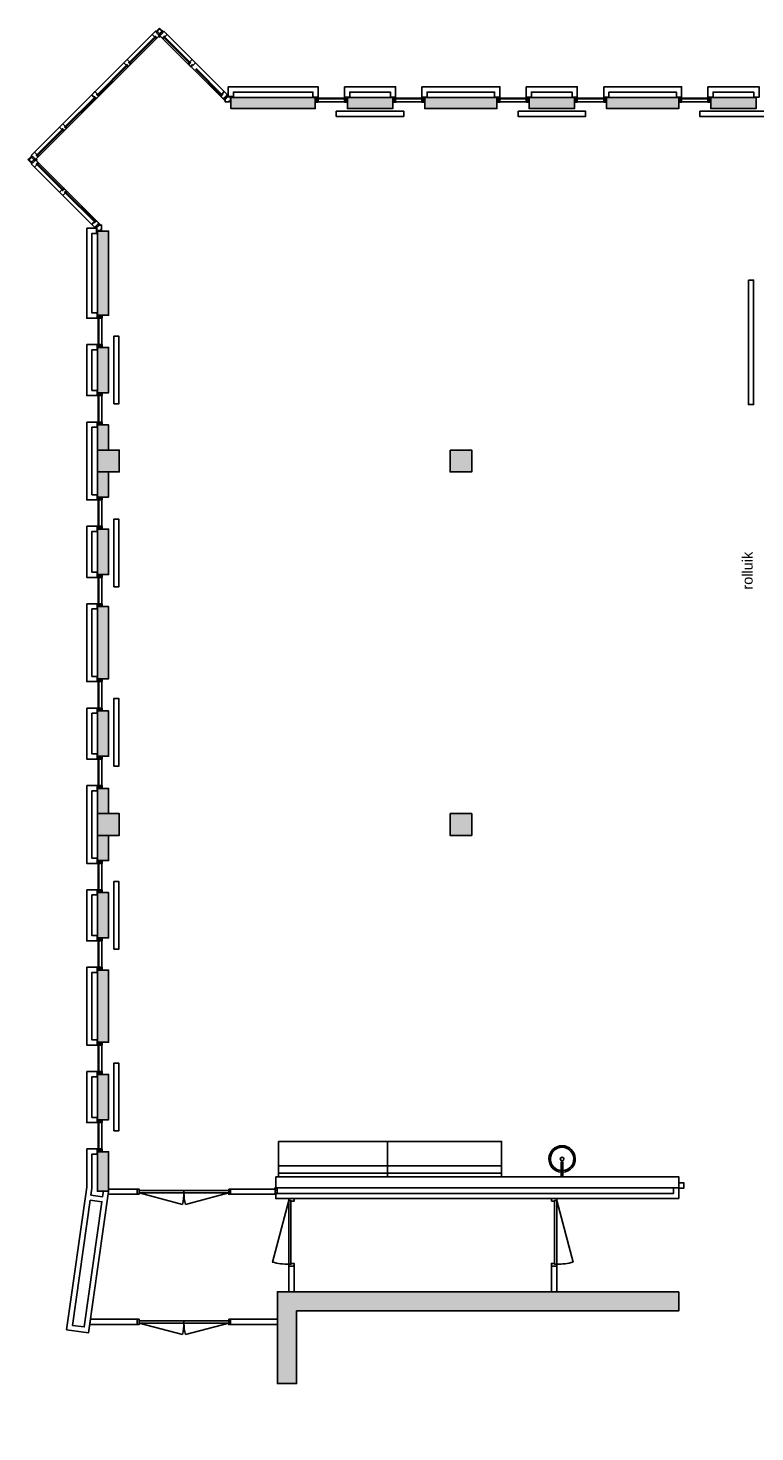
# Model space of a CAD drawing. Header units: millimetres. Extents: x -21111 to 18576, y -29821 to -2784.
# Tile 1 of 3: x -21111 to -7111, y -29821 to -2784. Entities that reach past the tile are written whole.
import ezdxf

# ---------------------------------------------------------------- set-up
doc = ezdxf.new("R2010")
doc.units = ezdxf.units.MM
doc.header["$LTSCALE"] = 100
for name, color, linetype in [('AA21----_BUITENWAND', 252, 'Continuous'), ('AL21----_BUITENWAND', 3, 'Continuous'), ('AL22----_BINNENWAND', 2, 'Continuous'), ('AL28----_KONSTRUKTIE', 7, 'Continuous'), ('AL31----_BUITENKOZIJNEN', 1, 'Continuous'), ('AL32----_BINNENKOZIJNEN', 1, 'Continuous'), ('AL51----_RADIATOREN', 8, 'Continuous')]:
    doc.layers.add(name, color=color, linetype=linetype)
doc.styles.get("Standard").update_dxf_attribs({"font": 'arial.ttf'})
doc.linetypes.add('a2_xh-05-tx$0$FENCELINE2', pattern='A,6.35,-2.54,[132,ltypeshp.shx,S=2.54,R=0,X=-2.54,Y=0],-2.54,25.4', length=36.83)

# ---------------------------------------------------------------- blocks, each defined once
blk = doc.blocks.new('*U1')
at = {"layer": 'AL32----_BINNENKOZIJNEN'}
for points in [[(-1800, 50), (-1765, 50), (-1765, -50), (-1800, -50)], [(-1765, 21), (-1765, -21), (-35, -21), (-35, 21)], [(-35, 50), (0, 50), (0, -50), (-35, -50)]]:
    blk.add_lwpolyline(points, close=True, dxfattribs=at)
for points in [[(-900, 21), (-900, -21)], [(-1765, -21), (-929, -245)], [(-35, -21), (-870, -245)]]:
    blk.add_lwpolyline(points, dxfattribs=at)
for centre, start, end in [((-1765, -21), 345, 0.0008), ((-35, -21), 180.0008, 195.0017)]:
    blk.add_arc(centre, 865, start, end, dxfattribs=at)
blk = doc.blocks.new('*U3')
at = {"layer": 'AL32----_BINNENKOZIJNEN'}
blk.add_lwpolyline([(-35, 50), (-1223, 368)], dxfattribs=at)
for points in [[(-1300, 50), (-1265, 50), (-1265, 9), (-1250, 9), (-1250, -50), (-1300, -50)], [(-1265, 9), (-35, 9), (-35, 50), (-1265, 50)], [(-50, -50), (-50, 9), (-35, 9), (-35, 50), (0, 50), (0, -50)]]:
    blk.add_lwpolyline(points, close=True, dxfattribs=at)
blk.add_arc((-35, 50), 1230, 165, 180, dxfattribs=at)
blk = doc.blocks.new('*U4')
at = {"layer": 'AL32----_BINNENKOZIJNEN'}
for points in [[(-1300, -50), (-1265, -50), (-1265, -9), (-1250, -9), (-1250, 50), (-1300, 50)], [(-50, 50), (-50, -9), (-35, -9), (-35, -50), (0, -50), (0, 50)], [(-1265, -9), (-35, -9), (-35, -50), (-1265, -50)]]:
    blk.add_lwpolyline(points, close=True, dxfattribs=at)
blk.add_lwpolyline([(-35, -50), (-1223, -368)], dxfattribs=at)
blk.add_arc((-35, -50), 1230, 180, 195, dxfattribs=at)
blk = doc.blocks.new('*U12')
at = {"layer": 'AL31----_BUITENKOZIJNEN'}
for points in [[(-1800, 50), (-1765, 50), (-1765, -50), (-1800, -50)], [(-1765, 21), (-1765, -21), (-35, -21), (-35, 21)], [(-35, 50), (0, 50), (0, -50), (-35, -50)]]:
    blk.add_lwpolyline(points, close=True, dxfattribs=at)
for points in [[(-900, 21), (-900, -21)], [(-1765, -21), (-929, -245)], [(-35, -21), (-870, -245)]]:
    blk.add_lwpolyline(points, dxfattribs=at)
for centre, start, end in [((-1765, -21), 345, 0.0008), ((-35, -21), 180.0008, 195.0017)]:
    blk.add_arc(centre, 865, start, end, dxfattribs=at)

msp = doc.modelspace()

# ---------------------------------------------------------------- hatches: boundary and pattern name
at = {"layer": 'AA21----_BUITENWAND', "linetype": 'a2_xh-05-tx$0$FENCELINE2'}
h = msp.add_hatch(color=256, dxfattribs=at)
h.paths.add_polyline_path([(-2969, -4121), (-2969, -4335), (-1604, -4335), (-1604, -4121)])
h.paths.add_polyline_path([(-17203, -4121), (-17203, -4335), (-15579, -4335), (-15579, -4121)])
h.paths.add_polyline_path([(-13469, -4121), (-13469, -4335), (-12079, -4335), (-12079, -4121)])
h.paths.add_polyline_path([(-9969, -4121), (-9969, -4335), (-8579, -4335), (-8579, -4121)])
h.paths.add_polyline_path([(-6469, -4121), (-6469, -4335), (-5079, -4335), (-5079, -4121)])
h.paths.add_polyline_path([(4056, -4121), (4056, -4335), (5421, -4335), (5421, -4121)])
h.paths.add_polyline_path([(7531, -4121), (7531, -4335), (8921, -4335), (8921, -4121)])
h.paths.add_polyline_path([(-897, -4121), (-897, -4335), (-148, -4335), (-148, -4121)])
h.paths.add_polyline_path([(-14961, -4121), (-14961, -4335), (-14087, -4335), (-14087, -4121)])
h.paths.add_polyline_path([(-11461, -4121), (-11461, -4335), (-10587, -4335), (-10587, -4121)])
h.paths.add_polyline_path([(-7961, -4121), (-7961, -4335), (-7087, -4335), (-7087, -4121)])
h.paths.add_polyline_path([(-4461, -4121), (-4461, -4335), (-3587, -4335), (-3587, -4121)])
h.paths.add_polyline_path([(2600, -4121), (2600, -4335), (3349, -4335), (3349, -4121)])
h.paths.add_polyline_path([(6039, -4121), (6039, -4335), (6913, -4335), (6913, -4121)])
h.paths.add_polyline_path([(9539, -4121), (9539, -4335), (10413, -4335), (10413, -4121)])
h.paths.add_polyline_path([(11031, -4121), (11031, -4335), (12421, -4335), (12421, -4121)])
h.paths.add_polyline_path([(13039, -4121), (13039, -4335), (13913, -4335), (13913, -4121)])
h.paths.add_polyline_path([(14531, -4335), (14531, -4121), (15226, -4121), (15226, -4335)])
h = msp.add_hatch(color=256, dxfattribs=at)
h.paths.add_polyline_path([(-19774, -24426), (-19560, -24426), (-19560, -25185), (-19774, -25185)])
h.paths.add_polyline_path([(-19774, -20926), (-19560, -20926), (-19560, -22316), (-19774, -22316)])
h.paths.add_polyline_path([(-19774, -18331), (-19560, -18331), (-19560, -18816), (-19774, -18816)])
h.paths.add_polyline_path([(-19774, -17426), (-19560, -17426), (-19560, -17911), (-19774, -17911)])
h.paths.add_polyline_path([(-19774, -13926), (-19560, -13926), (-19560, -15316), (-19774, -15316)])
h.paths.add_polyline_path([(-19774, -22934), (-19560, -22934), (-19560, -23808), (-19774, -23808)])
h.paths.add_polyline_path([(-19774, -19434), (-19560, -19434), (-19560, -20308), (-19774, -20308)])
h.paths.add_polyline_path([(-19774, -15934), (-19560, -15934), (-19560, -16808), (-19774, -16808)])
h.paths.add_polyline_path([(-19774, -12434), (-19560, -12434), (-19560, -13308), (-19774, -13308)])
h.paths.add_polyline_path([(-19774, -11331), (-19560, -11331), (-19560, -11816), (-19774, -11816)])
h.paths.add_polyline_path([(-19774, -10426), (-19560, -10426), (-19560, -10911), (-19774, -10911)])
h.paths.add_polyline_path([(-19774, -8934), (-19560, -8934), (-19560, -9808), (-19774, -9808)])
h.paths.add_polyline_path([(-19774, -6692), (-19560, -6692), (-19560, -8316), (-19774, -8316)])
h = msp.add_hatch(color=256, dxfattribs=at)
h.paths.add_polyline_path([(901, -29821), (901, -27491), (-6314, -27491), (-6314, -27121), (1166, -27121), (1166, -29821)])
h.paths.add_polyline_path([(-8579, -27121), (-8579, -27491), (-15939, -27491), (-15939, -28891), (-16309, -28891), (-16309, -27121)])
at = {"layer": 'AL28----_KONSTRUKTIE'}
h = msp.add_hatch(color=256, dxfattribs=at)
h.dxf.hatch_style = 1
h.paths.add_polyline_path([(-19354, -11331), (-19354, -10911), (-19774, -10911), (-19774, -11331)])
h = msp.add_hatch(color=256, dxfattribs=at)
h.dxf.hatch_style = 1
h.paths.add_polyline_path([(-12564, -11331), (-12564, -10911), (-12984, -10911), (-12984, -11331)])
h = msp.add_hatch(color=256, dxfattribs=at)
h.dxf.hatch_style = 1
h.paths.add_polyline_path([(-19354, -18331), (-19354, -17911), (-19774, -17911), (-19774, -18331)])
h = msp.add_hatch(color=256, dxfattribs=at)
h.dxf.hatch_style = 1
h.paths.add_polyline_path([(-12564, -18331), (-12564, -17911), (-12984, -17911), (-12984, -18331)])

# ---------------------------------------------------------------- linework, layer by layer
at = {"layer": 'AL21----_BUITENWAND'}
for points in [[(-17257, -3915), (-17257, -4100), (-17157, -4100), (-17157, -4015), (-15624, -4015), (-15624, -4116), (-15524, -4116), (-15524, -3915)], [(-15016, -3915), (-15016, -4116), (-14916, -4116), (-14916, -4015), (-14132, -4015), (-14132, -4116), (-14032, -4116), (-14032, -3915)], [(-13524, -3915), (-13524, -4116), (-13424, -4116), (-13424, -4015), (-12124, -4015), (-12124, -4116), (-12024, -4116), (-12024, -3915)], [(-11516, -3915), (-11516, -4116), (-11416, -4116), (-11416, -4015), (-10632, -4015), (-10632, -4116), (-10532, -4116), (-10532, -3915)], [(-10024, -3915), (-10024, -4116), (-9924, -4116), (-9924, -4015), (-8624, -4015), (-8624, -4116), (-8524, -4116), (-8524, -3915)], [(-8016, -3915), (-8016, -4116), (-7916, -4116), (-7916, -4015), (-7132, -4015), (-7132, -4116), (-7032, -4116), (-7032, -3915)], [(-17203, -4121), (-17203, -4335), (-15579, -4335), (-15579, -4121)], [(-14961, -4121), (-14961, -4335), (-14087, -4335), (-14087, -4121)], [(-13469, -4121), (-13469, -4335), (-12079, -4335), (-12079, -4121)], [(-11461, -4121), (-11461, -4335), (-10587, -4335), (-10587, -4121)], [(-9969, -4121), (-9969, -4335), (-8579, -4335), (-8579, -4121)], [(-7961, -4121), (-7961, -4335), (-7087, -4335), (-7087, -4121)], [(-19980, -6637), (-19795, -6637), (-19795, -6737), (-19880, -6737), (-19880, -8271), (-19779, -8271), (-19779, -8371), (-19980, -8371)], [(-19774, -6692), (-19560, -6692), (-19560, -8316), (-19774, -8316)], [(-19980, -8879), (-19779, -8879), (-19779, -8979), (-19880, -8979), (-19880, -9763), (-19779, -9763), (-19779, -9863), (-19980, -9863)], [(-19774, -8934), (-19560, -8934), (-19560, -9808), (-19774, -9808)], [(-19980, -10371), (-19779, -10371), (-19779, -10471), (-19880, -10471), (-19880, -11771), (-19779, -11771), (-19779, -11871), (-19980, -11871)], [(-19774, -10426), (-19560, -10426), (-19560, -10911), (-19774, -10911)], [(-19774, -11331), (-19560, -11331), (-19560, -11816), (-19774, -11816)], [(-19980, -12379), (-19779, -12379), (-19779, -12479), (-19880, -12479), (-19880, -13263), (-19779, -13263), (-19779, -13363), (-19980, -13363)], [(-19774, -12434), (-19560, -12434), (-19560, -13308), (-19774, -13308)], [(-19980, -13871), (-19779, -13871), (-19779, -13971), (-19880, -13971), (-19880, -15271), (-19779, -15271), (-19779, -15371), (-19980, -15371)], [(-19774, -13926), (-19560, -13926), (-19560, -15316), (-19774, -15316)], [(-19980, -15879), (-19779, -15879), (-19779, -15979), (-19880, -15979), (-19880, -16763), (-19779, -16763), (-19779, -16863), (-19980, -16863)], [(-19774, -15934), (-19560, -15934), (-19560, -16808), (-19774, -16808)], [(-19980, -17371), (-19779, -17371), (-19779, -17471), (-19880, -17471), (-19880, -18771), (-19779, -18771), (-19779, -18871), (-19980, -18871)], [(-19774, -17426), (-19560, -17426), (-19560, -17911), (-19774, -17911)], [(-19774, -18331), (-19560, -18331), (-19560, -18816), (-19774, -18816)], [(-19980, -19379), (-19779, -19379), (-19779, -19479), (-19880, -19479), (-19880, -20263), (-19779, -20263), (-19779, -20363), (-19980, -20363)], [(-19774, -19434), (-19560, -19434), (-19560, -20308), (-19774, -20308)], [(-19980, -20871), (-19779, -20871), (-19779, -20971), (-19880, -20971), (-19880, -22271), (-19779, -22271), (-19779, -22371), (-19980, -22371)], [(-19774, -20926), (-19560, -20926), (-19560, -22316), (-19774, -22316)], [(-19980, -22879), (-19779, -22879), (-19779, -22979), (-19880, -22979), (-19880, -23763), (-19779, -23763), (-19779, -23863), (-19980, -23863)], [(-19774, -22934), (-19560, -22934), (-19560, -23808), (-19774, -23808)], [(-19980, -24371), (-19779, -24371), (-19779, -24471), (-19880, -24471), (-19880, -25124), (-19899, -25258), (-19676, -25290), (-19660, -25178), (-19561, -25192), (-19946, -27912), (-20368, -27852), (-19979, -25110)], [(-19774, -24426), (-19560, -24426), (-19560, -25185), (-19774, -25185)], [(-19913, -25357), (-19688, -25389), (-20030, -27799), (-20255, -27768)], [(-8579, -27121), (-8579, -27491), (-15939, -27491), (-15939, -28891), (-16309, -28891), (-16309, -27121)]]:
    msp.add_lwpolyline(points, close=True, dxfattribs=at)
at = {"layer": 'AL22----_BINNENWAND'}
msp.add_lwpolyline([(-10810, -24632, 1), (-10840, -24632), (-10840, -24887, 1), (-10810, -24887)], format="xyb", close=True, dxfattribs=at)
for points in [[(-16340, -24907), (-16340, -25121), (-8579, -25121), (-8579, -24907)], [(-8579, -25327), (-8579, -25121), (-8679, -25121), (-8679, -25227), (-16340, -25227), (-16340, -25327)]]:
    msp.add_lwpolyline(points, close=True, dxfattribs=at)
msp.add_circle((-10825, -24564), 35, dxfattribs=at)
for radius, start, end in [(255, 273.3723, 266.6277), (225, 273.8226, 266.1774)]:
    msp.add_arc((-10825, -24564), radius, start, end, dxfattribs=at)
at = {"layer": 'AL28----_KONSTRUKTIE'}
for points in [[(-19774, -10911), (-19774, -11331), (-19354, -11331), (-19354, -10911)], [(-12984, -10911), (-12984, -11331), (-12564, -11331), (-12564, -10911)], [(-19774, -17911), (-19774, -18331), (-19354, -18331), (-19354, -17911)], [(-12984, -17911), (-12984, -18331), (-12564, -18331), (-12564, -17911)]]:
    msp.add_lwpolyline(points, close=True, dxfattribs=at)
at = {"layer": 'AL31----_BUITENKOZIJNEN'}
for points in [[(-20988, -5174), (-18721, -2907)], [(-19163, -3448), (-18662, -2947)], [(-18650, -2959), (-19151, -3460)], [(-18503, -2959), (-18001, -3461)], [(-18491, -2947), (-17989, -3449)], [(-18432, -2907), (-17331, -4008)], [(-18628, -2975), (-20919, -5266)], [(-18525, -2975), (-17399, -4101)], [(-19782, -4067), (-19209, -3494)], [(-19197, -3506), (-19770, -4079)], [(-17885, -3577), (-17383, -4079)], [(-17873, -3565), (-17371, -4067)], [(-20401, -4686), (-19827, -4112)], [(-19815, -4124), (-20389, -4698)], [(-14995, -4132), (-15545, -4132)], [(-14995, -4149), (-15545, -4149)], [(-15016, -4206), (-15524, -4206)], [(-13503, -4132), (-14053, -4132)], [(-13503, -4149), (-14053, -4149)], [(-13524, -4206), (-14032, -4206)], [(-11495, -4132), (-12045, -4132)], [(-11495, -4149), (-12045, -4149)], [(-11516, -4206), (-12024, -4206)], [(-10003, -4131), (-10553, -4131)], [(-10003, -4148), (-10553, -4148)], [(-10024, -4205), (-10532, -4205)], [(-7995, -4132), (-8545, -4132)], [(-7995, -4149), (-8545, -4149)], [(-8016, -4206), (-8524, -4206)], [(-20948, -5232), (-20446, -4731)], [(-20434, -4743), (-20936, -5244)], [(-20445, -5906), (-20948, -5403)], [(-20936, -5391), (-20433, -5894)], [(-20919, -5370), (-19794, -6495)], [(-19886, -6564), (-20988, -5462)], [(-20388, -5939), (-19815, -6512)], [(-19827, -6524), (-20400, -5951)], [(-19763, -8350), (-19763, -8900)], [(-19746, -8350), (-19746, -8900)], [(-19689, -8371), (-19689, -8879)], [(-19763, -9842), (-19763, -10392)], [(-19746, -9842), (-19746, -10392)], [(-19689, -9863), (-19689, -10371)], [(-19763, -11850), (-19763, -12400)], [(-19746, -11850), (-19746, -12400)], [(-19689, -11871), (-19689, -12379)], [(-19763, -13342), (-19763, -13892)], [(-19746, -13342), (-19746, -13892)], [(-19689, -13363), (-19689, -13871)], [(-19763, -15350), (-19763, -15900)], [(-19746, -15350), (-19746, -15900)], [(-19689, -15371), (-19689, -15879)], [(-19763, -16842), (-19763, -17392)], [(-19746, -16842), (-19746, -17392)], [(-19689, -16863), (-19689, -17371)], [(-19763, -18850), (-19763, -19400)], [(-19746, -18850), (-19746, -19400)], [(-19689, -18871), (-19689, -19379)], [(-19763, -20342), (-19763, -20892)], [(-19746, -20342), (-19746, -20892)], [(-19689, -20363), (-19689, -20871)], [(-19763, -22350), (-19763, -22900)], [(-19746, -22350), (-19746, -22900)], [(-19689, -22371), (-19689, -22879)], [(-19763, -23842), (-19763, -24392)], [(-19746, -23842), (-19746, -24392)], [(-19689, -23863), (-19689, -24371)]]:
    msp.add_lwpolyline(points, dxfattribs=at)
for points in [[(-18721, -2907), (-18657, -2843), (-18636, -2864), (-18642, -2871), (-18605, -2908), (-18599, -2902), (-18591, -2910), (-18597, -2916), (-18583, -2930), (-18628, -2975), (-18664, -2939), (-18676, -2951)], [(-18643, -2960), (-18655, -2972), (-18642, -2986), (-18630, -2974)], [(-18643, -2850), (-18632, -2861), (-18577, -2805), (-18587, -2794)], [(-18642, -2871), (-18622, -2850), (-18562, -2910), (-18583, -2930), (-18597, -2916), (-18591, -2910), (-18599, -2902), (-18605, -2908)], [(-18594, -2941), (-18577, -2924), (-18559, -2941), (-18577, -2959)], [(-18577, -2784), (-18587, -2794), (-18521, -2861), (-18510, -2850)], [(-18577, -2895), (-18562, -2910), (-18555, -2902), (-18548, -2908), (-18511, -2871), (-18531, -2850)], [(-18496, -2843), (-18432, -2907), (-18477, -2951), (-18489, -2939), (-18525, -2975), (-18570, -2930), (-18556, -2916), (-18562, -2910), (-18555, -2902), (-18548, -2908), (-18511, -2871), (-18517, -2864)], [(-18510, -2960), (-18498, -2972), (-18512, -2986), (-18524, -2974)], [(-19267, -3453), (-19204, -3390), (-19159, -3434), (-19171, -3446), (-19135, -3482), (-19175, -3522), (-19211, -3486), (-19223, -3498)], [(-19202, -3519), (-19190, -3507), (-19176, -3520), (-19188, -3533)], [(-19150, -3467), (-19137, -3481), (-19125, -3469), (-19138, -3456)], [(-18016, -3482), (-18002, -3468), (-18014, -3456), (-18028, -3470)], [(-17949, -3390), (-17993, -3435), (-17981, -3447), (-18017, -3483), (-17978, -3523), (-17942, -3487), (-17930, -3499), (-17885, -3454)], [(-17976, -3521), (-17964, -3533), (-17951, -3520), (-17963, -3508)], [(-19886, -4072), (-19822, -4008), (-19778, -4053), (-19790, -4065), (-19754, -4101), (-19793, -4141), (-19830, -4105), (-19842, -4117)], [(-17272, -4067), (-17272, -4077), (-17281, -4086), (-17288, -4080), (-17332, -4124), (-17326, -4131), (-17341, -4146), (-17358, -4128), (-17365, -4135), (-17399, -4101), (-17363, -4065), (-17375, -4053), (-17331, -4008)], [(-19820, -4138), (-19808, -4126), (-19795, -4139), (-19807, -4151)], [(-19769, -4086), (-19755, -4100), (-19743, -4088), (-19757, -4074)], [(-17410, -4088), (-17396, -4074), (-17384, -4086), (-17398, -4100)], [(-17357, -4143), (-17350, -4136), (-17317, -4169), (-17317, -4183)], [(-17268, -4103), (-17290, -4082), (-17332, -4124), (-17326, -4131), (-17333, -4138), (-17318, -4153)], [(-17213, -4111), (-17213, -4191), (-17243, -4191), (-17243, -4201), (-17317, -4201), (-17317, -4151), (-17276, -4111)], [(-17272, -4077), (-17257, -4077), (-17257, -4104), (-17268, -4104), (-17278, -4094), (-17278, -4083)], [(-17231, -4191), (-17231, -4201), (-17203, -4201), (-17203, -4191)], [(-15579, -4121), (-15549, -4121), (-15549, -4196), (-15573, -4196), (-15573, -4186), (-15579, -4186)], [(-15549, -4196), (-15577, -4196), (-15579, -4206), (-15579, -4211), (-15554, -4211), (-15554, -4206), (-15549, -4206)], [(-15549, -4165), (-15549, -4211), (-15524, -4211), (-15524, -4155), (-15544, -4155), (-15544, -4165)], [(-14991, -4165), (-14991, -4211), (-15016, -4211), (-15016, -4155), (-14996, -4155), (-14996, -4165)], [(-14961, -4121), (-14991, -4121), (-14991, -4196), (-14967, -4196), (-14967, -4186), (-14961, -4186)], [(-14991, -4196), (-14963, -4196), (-14961, -4206), (-14961, -4211), (-14986, -4211), (-14986, -4206), (-14991, -4206)], [(-14087, -4121), (-14057, -4121), (-14057, -4196), (-14081, -4196), (-14081, -4186), (-14087, -4186)], [(-14057, -4196), (-14085, -4196), (-14087, -4206), (-14087, -4211), (-14062, -4211), (-14062, -4206), (-14057, -4206)], [(-14057, -4165), (-14057, -4211), (-14032, -4211), (-14032, -4155), (-14052, -4155), (-14052, -4165)], [(-13499, -4165), (-13499, -4211), (-13524, -4211), (-13524, -4155), (-13504, -4155), (-13504, -4165)], [(-13469, -4121), (-13499, -4121), (-13499, -4196), (-13475, -4196), (-13475, -4186), (-13469, -4186)], [(-13499, -4196), (-13471, -4196), (-13469, -4206), (-13469, -4211), (-13494, -4211), (-13494, -4206), (-13499, -4206)], [(-12079, -4121), (-12049, -4121), (-12049, -4196), (-12073, -4196), (-12073, -4186), (-12079, -4186)], [(-12049, -4196), (-12077, -4196), (-12079, -4206), (-12079, -4211), (-12054, -4211), (-12054, -4206), (-12049, -4206)], [(-12049, -4165), (-12049, -4211), (-12024, -4211), (-12024, -4155), (-12044, -4155), (-12044, -4165)], [(-11491, -4165), (-11491, -4211), (-11516, -4211), (-11516, -4155), (-11496, -4155), (-11496, -4165)], [(-11461, -4121), (-11491, -4121), (-11491, -4196), (-11467, -4196), (-11467, -4186), (-11461, -4186)], [(-11491, -4196), (-11463, -4196), (-11461, -4206), (-11461, -4211), (-11486, -4211), (-11486, -4206), (-11491, -4206)], [(-10587, -4120), (-10557, -4120), (-10557, -4195), (-10581, -4195), (-10581, -4185), (-10587, -4185)], [(-10557, -4195), (-10585, -4195), (-10587, -4205), (-10587, -4210), (-10562, -4210), (-10562, -4205), (-10557, -4205)], [(-10557, -4164), (-10557, -4210), (-10532, -4210), (-10532, -4154), (-10552, -4154), (-10552, -4164)], [(-9999, -4164), (-9999, -4210), (-10024, -4210), (-10024, -4154), (-10004, -4154), (-10004, -4164)], [(-9969, -4120), (-9999, -4120), (-9999, -4195), (-9975, -4195), (-9975, -4185), (-9969, -4185)], [(-9999, -4195), (-9971, -4195), (-9969, -4205), (-9969, -4210), (-9994, -4210), (-9994, -4205), (-9999, -4205)], [(-8579, -4121), (-8549, -4121), (-8549, -4196), (-8573, -4196), (-8573, -4186), (-8579, -4186)], [(-8549, -4196), (-8577, -4196), (-8579, -4206), (-8579, -4211), (-8554, -4211), (-8554, -4206), (-8549, -4206)], [(-8549, -4165), (-8549, -4211), (-8524, -4211), (-8524, -4155), (-8544, -4155), (-8544, -4165)], [(-7991, -4165), (-7991, -4211), (-8016, -4211), (-8016, -4155), (-7996, -4155), (-7996, -4165)], [(-7961, -4121), (-7991, -4121), (-7991, -4196), (-7967, -4196), (-7967, -4186), (-7961, -4186)], [(-7991, -4196), (-7963, -4196), (-7961, -4206), (-7961, -4211), (-7986, -4211), (-7986, -4206), (-7991, -4206)], [(-20505, -4691), (-20441, -4627), (-20397, -4672), (-20409, -4684), (-20373, -4720), (-20412, -4759), (-20448, -4723), (-20460, -4735)], [(-20439, -4757), (-20427, -4744), (-20414, -4758), (-20426, -4770)], [(-20387, -4705), (-20374, -4718), (-20362, -4706), (-20376, -4693)], [(-21100, -5307), (-21111, -5318), (-21044, -5384), (-21034, -5374)], [(-21044, -5251), (-21034, -5262), (-21090, -5318), (-21100, -5307)], [(-21051, -5237), (-20988, -5174), (-20943, -5218), (-20955, -5230), (-20919, -5266), (-20964, -5311), (-20979, -5297), (-20985, -5304), (-20993, -5296), (-20986, -5290), (-21024, -5252), (-21030, -5259)], [(-21051, -5399), (-21030, -5377), (-21024, -5384), (-20986, -5346), (-20993, -5340), (-20985, -5332), (-20979, -5338), (-20965, -5324), (-20919, -5370), (-20955, -5406), (-20943, -5418), (-20988, -5462)], [(-21044, -5273), (-21024, -5252), (-20986, -5290), (-20993, -5296), (-20985, -5304), (-20979, -5297), (-20964, -5311), (-20985, -5332)], [(-20999, -5318), (-21044, -5363), (-21024, -5384), (-20986, -5346), (-20993, -5340), (-20985, -5332)], [(-20971, -5318), (-20953, -5336), (-20936, -5318), (-20953, -5300)], [(-20934, -5251), (-20921, -5265), (-20909, -5253), (-20922, -5240)], [(-20934, -5384), (-20922, -5396), (-20909, -5383), (-20921, -5371)], [(-20504, -5946), (-20460, -5901), (-20448, -5913), (-20411, -5877), (-20372, -5917), (-20408, -5953), (-20396, -5965), (-20440, -6010)], [(-20425, -5867), (-20413, -5879), (-20426, -5892), (-20438, -5880)], [(-20373, -5918), (-20361, -5930), (-20375, -5944), (-20387, -5932)], [(-19820, -6498), (-19808, -6510), (-19795, -6497), (-19807, -6485)], [(-19886, -6564), (-19828, -6622), (-19818, -6622), (-19808, -6613), (-19815, -6607), (-19770, -6562), (-19764, -6569), (-19749, -6554), (-19767, -6536), (-19760, -6529), (-19794, -6495), (-19830, -6531), (-19842, -6519)], [(-19818, -6622), (-19812, -6617), (-19801, -6617), (-19791, -6627), (-19791, -6637), (-19818, -6637)], [(-19813, -6605), (-19791, -6626), (-19742, -6576), (-19756, -6561), (-19764, -6569), (-19770, -6562)], [(-19784, -6618), (-19784, -6682), (-19704, -6682), (-19704, -6652), (-19694, -6652), (-19694, -6578), (-19743, -6578)], [(-19751, -6538), (-19758, -6545), (-19725, -6578), (-19711, -6578)], [(-19704, -6692), (-19694, -6692), (-19694, -6664), (-19704, -6664)], [(-19774, -8316), (-19774, -8346), (-19699, -8346), (-19699, -8322), (-19709, -8322), (-19709, -8316)], [(-19730, -8346), (-19684, -8346), (-19684, -8371), (-19740, -8371), (-19740, -8351), (-19730, -8351)], [(-19699, -8346), (-19699, -8318), (-19689, -8316), (-19684, -8316), (-19684, -8341), (-19689, -8341), (-19689, -8346)], [(-19774, -8934), (-19774, -8904), (-19699, -8904), (-19699, -8928), (-19709, -8928), (-19709, -8934)], [(-19730, -8904), (-19684, -8904), (-19684, -8879), (-19740, -8879), (-19740, -8899), (-19730, -8899)], [(-19699, -8904), (-19699, -8932), (-19689, -8934), (-19684, -8934), (-19684, -8909), (-19689, -8909), (-19689, -8904)], [(-19774, -9808), (-19774, -9838), (-19699, -9838), (-19699, -9814), (-19709, -9814), (-19709, -9808)], [(-19730, -9838), (-19684, -9838), (-19684, -9863), (-19740, -9863), (-19740, -9843), (-19730, -9843)], [(-19699, -9838), (-19699, -9810), (-19689, -9808), (-19684, -9808), (-19684, -9833), (-19689, -9833), (-19689, -9838)], [(-19774, -10426), (-19774, -10396), (-19699, -10396), (-19699, -10420), (-19709, -10420), (-19709, -10426)], [(-19730, -10396), (-19684, -10396), (-19684, -10371), (-19740, -10371), (-19740, -10391), (-19730, -10391)], [(-19699, -10396), (-19699, -10424), (-19689, -10426), (-19684, -10426), (-19684, -10401), (-19689, -10401), (-19689, -10396)], [(-19774, -11816), (-19774, -11846), (-19699, -11846), (-19699, -11822), (-19709, -11822), (-19709, -11816)], [(-19730, -11846), (-19684, -11846), (-19684, -11871), (-19740, -11871), (-19740, -11851), (-19730, -11851)], [(-19699, -11846), (-19699, -11818), (-19689, -11816), (-19684, -11816), (-19684, -11841), (-19689, -11841), (-19689, -11846)], [(-19774, -12434), (-19774, -12404), (-19699, -12404), (-19699, -12428), (-19709, -12428), (-19709, -12434)], [(-19730, -12404), (-19684, -12404), (-19684, -12379), (-19740, -12379), (-19740, -12399), (-19730, -12399)], [(-19699, -12404), (-19699, -12432), (-19689, -12434), (-19684, -12434), (-19684, -12409), (-19689, -12409), (-19689, -12404)], [(-19774, -13308), (-19774, -13338), (-19699, -13338), (-19699, -13314), (-19709, -13314), (-19709, -13308)], [(-19730, -13338), (-19684, -13338), (-19684, -13363), (-19740, -13363), (-19740, -13343), (-19730, -13343)], [(-19699, -13338), (-19699, -13310), (-19689, -13308), (-19684, -13308), (-19684, -13333), (-19689, -13333), (-19689, -13338)], [(-19774, -13926), (-19774, -13896), (-19699, -13896), (-19699, -13920), (-19709, -13920), (-19709, -13926)], [(-19730, -13896), (-19684, -13896), (-19684, -13871), (-19740, -13871), (-19740, -13891), (-19730, -13891)], [(-19699, -13896), (-19699, -13924), (-19689, -13926), (-19684, -13926), (-19684, -13901), (-19689, -13901), (-19689, -13896)], [(-19774, -15316), (-19774, -15346), (-19699, -15346), (-19699, -15322), (-19709, -15322), (-19709, -15316)], [(-19730, -15346), (-19684, -15346), (-19684, -15371), (-19740, -15371), (-19740, -15351), (-19730, -15351)], [(-19699, -15346), (-19699, -15318), (-19689, -15316), (-19684, -15316), (-19684, -15341), (-19689, -15341), (-19689, -15346)], [(-19774, -15934), (-19774, -15904), (-19699, -15904), (-19699, -15928), (-19709, -15928), (-19709, -15934)], [(-19730, -15904), (-19684, -15904), (-19684, -15879), (-19740, -15879), (-19740, -15899), (-19730, -15899)], [(-19699, -15904), (-19699, -15932), (-19689, -15934), (-19684, -15934), (-19684, -15909), (-19689, -15909), (-19689, -15904)], [(-19774, -16808), (-19774, -16838), (-19699, -16838), (-19699, -16814), (-19709, -16814), (-19709, -16808)], [(-19730, -16838), (-19684, -16838), (-19684, -16863), (-19740, -16863), (-19740, -16843), (-19730, -16843)], [(-19699, -16838), (-19699, -16810), (-19689, -16808), (-19684, -16808), (-19684, -16833), (-19689, -16833), (-19689, -16838)], [(-19774, -17426), (-19774, -17396), (-19699, -17396), (-19699, -17420), (-19709, -17420), (-19709, -17426)], [(-19730, -17396), (-19684, -17396), (-19684, -17371), (-19740, -17371), (-19740, -17391), (-19730, -17391)], [(-19699, -17396), (-19699, -17424), (-19689, -17426), (-19684, -17426), (-19684, -17401), (-19689, -17401), (-19689, -17396)], [(-19774, -18816), (-19774, -18846), (-19699, -18846), (-19699, -18822), (-19709, -18822), (-19709, -18816)], [(-19730, -18846), (-19684, -18846), (-19684, -18871), (-19740, -18871), (-19740, -18851), (-19730, -18851)], [(-19699, -18846), (-19699, -18818), (-19689, -18816), (-19684, -18816), (-19684, -18841), (-19689, -18841), (-19689, -18846)], [(-19774, -19434), (-19774, -19404), (-19699, -19404), (-19699, -19428), (-19709, -19428), (-19709, -19434)], [(-19730, -19404), (-19684, -19404), (-19684, -19379), (-19740, -19379), (-19740, -19399), (-19730, -19399)], [(-19699, -19404), (-19699, -19432), (-19689, -19434), (-19684, -19434), (-19684, -19409), (-19689, -19409), (-19689, -19404)], [(-19774, -20308), (-19774, -20338), (-19699, -20338), (-19699, -20314), (-19709, -20314), (-19709, -20308)], [(-19730, -20338), (-19684, -20338), (-19684, -20363), (-19740, -20363), (-19740, -20343), (-19730, -20343)], [(-19699, -20338), (-19699, -20310), (-19689, -20308), (-19684, -20308), (-19684, -20333), (-19689, -20333), (-19689, -20338)], [(-19774, -20926), (-19774, -20896), (-19699, -20896), (-19699, -20920), (-19709, -20920), (-19709, -20926)], [(-19730, -20896), (-19684, -20896), (-19684, -20871), (-19740, -20871), (-19740, -20891), (-19730, -20891)], [(-19699, -20896), (-19699, -20924), (-19689, -20926), (-19684, -20926), (-19684, -20901), (-19689, -20901), (-19689, -20896)], [(-19774, -22316), (-19774, -22346), (-19699, -22346), (-19699, -22322), (-19709, -22322), (-19709, -22316)], [(-19730, -22346), (-19684, -22346), (-19684, -22371), (-19740, -22371), (-19740, -22351), (-19730, -22351)], [(-19699, -22346), (-19699, -22318), (-19689, -22316), (-19684, -22316), (-19684, -22341), (-19689, -22341), (-19689, -22346)], [(-19774, -22934), (-19774, -22904), (-19699, -22904), (-19699, -22928), (-19709, -22928), (-19709, -22934)], [(-19730, -22904), (-19684, -22904), (-19684, -22879), (-19740, -22879), (-19740, -22899), (-19730, -22899)], [(-19699, -22904), (-19699, -22932), (-19689, -22934), (-19684, -22934), (-19684, -22909), (-19689, -22909), (-19689, -22904)], [(-19774, -23808), (-19774, -23838), (-19699, -23838), (-19699, -23814), (-19709, -23814), (-19709, -23808)], [(-19730, -23838), (-19684, -23838), (-19684, -23863), (-19740, -23863), (-19740, -23843), (-19730, -23843)], [(-19699, -23838), (-19699, -23810), (-19689, -23808), (-19684, -23808), (-19684, -23833), (-19689, -23833), (-19689, -23838)], [(-19774, -24426), (-19774, -24396), (-19699, -24396), (-19699, -24420), (-19709, -24420), (-19709, -24426)], [(-19730, -24396), (-19684, -24396), (-19684, -24371), (-19740, -24371), (-19740, -24391), (-19730, -24391)], [(-19699, -24396), (-19699, -24424), (-19689, -24426), (-19684, -24426), (-19684, -24401), (-19689, -24401), (-19689, -24396)], [(-19560, -25143), (-19560, -25185), (-19561, -25192), (-19568, -25243), (-19009, -25243), (-19009, -25143)], [(-16340, -25243), (-16340, -25221), (-16349, -25221), (-16349, -25174), (-16340, -25174), (-16340, -25163), (-16349, -25163), (-16349, -25143), (-17209, -25143), (-17209, -25243)], [(-16355, -25118), (-16355, -25143), (-16340, -25143), (-16340, -25118)], [(-16311, -25126), (-16340, -25126), (-16340, -25143), (-16349, -25143), (-16349, -25163), (-16340, -25163), (-16340, -25174), (-16349, -25174), (-16349, -25221), (-16311, -25221)], [(-19910, -27652), (-19924, -27752), (-19009, -27752), (-19009, -27652)], [(-16309, -27652), (-16309, -27752), (-17209, -27752), (-17209, -27652)]]:
    msp.add_lwpolyline(points, close=True, dxfattribs=at)
for points in [[(-15549, -4121), (-15524, -4121), (-15524, -4123, -0.403883), (-15526, -4125), (-15540, -4125), (-15541, -4125, 0.413586), (-15545, -4129), (-15545, -4159), (-15545, -4159, -0.414214), (-15547, -4161), (-15549, -4161)], [(-14991, -4121), (-15016, -4121), (-15016, -4123, 0.403883), (-15013, -4125), (-14999, -4125), (-14999, -4125, -0.413586), (-14995, -4129), (-14995, -4159), (-14995, -4159, 0.414214), (-14993, -4161), (-14991, -4161)], [(-14057, -4121), (-14032, -4121), (-14032, -4123, -0.403883), (-14034, -4125), (-14048, -4125), (-14049, -4125, 0.413586), (-14053, -4129), (-14053, -4159), (-14053, -4159, -0.414214), (-14055, -4161), (-14057, -4161)], [(-13499, -4121), (-13524, -4121), (-13524, -4123, 0.403883), (-13521, -4125), (-13507, -4125), (-13507, -4125, -0.413586), (-13503, -4129), (-13503, -4159), (-13503, -4159, 0.414214), (-13501, -4161), (-13499, -4161)], [(-12049, -4121), (-12024, -4121), (-12024, -4122, -0.403883), (-12026, -4125), (-12040, -4125), (-12041, -4125, 0.413586), (-12045, -4129), (-12045, -4159), (-12045, -4159, -0.414214), (-12047, -4161), (-12049, -4161)], [(-11491, -4121), (-11516, -4121), (-11516, -4122, 0.403883), (-11513, -4125), (-11499, -4125), (-11499, -4125, -0.413586), (-11495, -4129), (-11495, -4159), (-11495, -4159, 0.414214), (-11493, -4161), (-11491, -4161)], [(-10557, -4120), (-10532, -4120), (-10532, -4122, -0.403883), (-10534, -4124), (-10548, -4124), (-10549, -4124, 0.413586), (-10553, -4128), (-10553, -4158), (-10553, -4158, -0.414214), (-10555, -4160), (-10557, -4160)], [(-9999, -4120), (-10024, -4120), (-10024, -4122, 0.403883), (-10021, -4124), (-10007, -4124), (-10007, -4124, -0.413586), (-10003, -4128), (-10003, -4158), (-10003, -4158, 0.414214), (-10001, -4160), (-9999, -4160)], [(-8549, -4121), (-8524, -4121), (-8524, -4122, -0.403883), (-8526, -4125), (-8540, -4125), (-8541, -4125, 0.413586), (-8545, -4129), (-8545, -4159), (-8545, -4159, -0.414214), (-8547, -4161), (-8549, -4161)], [(-7991, -4121), (-8016, -4121), (-8016, -4122, 0.403883), (-8013, -4125), (-7999, -4125), (-7999, -4125, -0.413586), (-7995, -4129), (-7995, -4159), (-7995, -4159, 0.414214), (-7993, -4161), (-7991, -4161)], [(-19774, -8346), (-19774, -8371), (-19772, -8371, 0.403883), (-19770, -8368), (-19770, -8354), (-19770, -8354, -0.413586), (-19766, -8350), (-19736, -8350), (-19736, -8350, 0.414214), (-19734, -8348), (-19734, -8346)], [(-19774, -8904), (-19774, -8879), (-19772, -8879, -0.403883), (-19770, -8881), (-19770, -8895), (-19770, -8896, 0.413586), (-19766, -8900), (-19736, -8900), (-19736, -8900, -0.414214), (-19734, -8902), (-19734, -8904)], [(-19774, -9838), (-19774, -9863), (-19772, -9863, 0.403883), (-19770, -9860), (-19770, -9846), (-19770, -9846, -0.413586), (-19766, -9842), (-19736, -9842), (-19736, -9842, 0.414214), (-19734, -9840), (-19734, -9838)], [(-19774, -10396), (-19774, -10371), (-19772, -10371, -0.403883), (-19770, -10373), (-19770, -10387), (-19770, -10388, 0.413586), (-19766, -10392), (-19736, -10392), (-19736, -10392, -0.414214), (-19734, -10394), (-19734, -10396)], [(-19774, -11846), (-19774, -11871), (-19772, -11871, 0.403883), (-19770, -11868), (-19770, -11854), (-19770, -11854, -0.413586), (-19766, -11850), (-19736, -11850), (-19736, -11850, 0.414214), (-19734, -11848), (-19734, -11846)], [(-19774, -12404), (-19774, -12379), (-19772, -12379, -0.403883), (-19770, -12381), (-19770, -12395), (-19770, -12396, 0.413586), (-19766, -12400), (-19736, -12400), (-19736, -12400, -0.414214), (-19734, -12402), (-19734, -12404)], [(-19774, -13338), (-19774, -13363), (-19772, -13363, 0.403883), (-19770, -13360), (-19770, -13346), (-19770, -13346, -0.413586), (-19766, -13342), (-19736, -13342), (-19736, -13342, 0.414214), (-19734, -13340), (-19734, -13338)], [(-19774, -13896), (-19774, -13871), (-19772, -13871, -0.403883), (-19770, -13873), (-19770, -13887), (-19770, -13888, 0.413586), (-19766, -13892), (-19736, -13892), (-19736, -13892, -0.414214), (-19734, -13894), (-19734, -13896)], [(-19774, -15346), (-19774, -15371), (-19772, -15371, 0.403883), (-19770, -15368), (-19770, -15354), (-19770, -15354, -0.413586), (-19766, -15350), (-19736, -15350), (-19736, -15350, 0.414214), (-19734, -15348), (-19734, -15346)], [(-19774, -15904), (-19774, -15879), (-19772, -15879, -0.403883), (-19770, -15881), (-19770, -15895), (-19770, -15896, 0.413586), (-19766, -15900), (-19736, -15900), (-19736, -15900, -0.414214), (-19734, -15902), (-19734, -15904)], [(-19774, -16838), (-19774, -16863), (-19772, -16863, 0.403883), (-19770, -16860), (-19770, -16846), (-19770, -16846, -0.413586), (-19766, -16842), (-19736, -16842), (-19736, -16842, 0.414214), (-19734, -16840), (-19734, -16838)], [(-19774, -17396), (-19774, -17371), (-19772, -17371, -0.403883), (-19770, -17373), (-19770, -17387), (-19770, -17388, 0.413586), (-19766, -17392), (-19736, -17392), (-19736, -17392, -0.414214), (-19734, -17394), (-19734, -17396)], [(-19774, -18846), (-19774, -18871), (-19772, -18871, 0.403883), (-19770, -18868), (-19770, -18854), (-19770, -18854, -0.413586), (-19766, -18850), (-19736, -18850), (-19736, -18850, 0.414214), (-19734, -18848), (-19734, -18846)], [(-19774, -19404), (-19774, -19379), (-19772, -19379, -0.403883), (-19770, -19381), (-19770, -19395), (-19770, -19396, 0.413586), (-19766, -19400), (-19736, -19400), (-19736, -19400, -0.414214), (-19734, -19402), (-19734, -19404)], [(-19774, -20338), (-19774, -20363), (-19772, -20363, 0.403883), (-19770, -20360), (-19770, -20346), (-19770, -20346, -0.413586), (-19766, -20342), (-19736, -20342), (-19736, -20342, 0.414214), (-19734, -20340), (-19734, -20338)], [(-19774, -20896), (-19774, -20871), (-19772, -20871, -0.403883), (-19770, -20873), (-19770, -20887), (-19770, -20888, 0.413586), (-19766, -20892), (-19736, -20892), (-19736, -20892, -0.414214), (-19734, -20894), (-19734, -20896)], [(-19774, -22346), (-19774, -22371), (-19772, -22371, 0.403883), (-19770, -22368), (-19770, -22354), (-19770, -22354, -0.413586), (-19766, -22350), (-19736, -22350), (-19736, -22350, 0.414214), (-19734, -22348), (-19734, -22346)], [(-19774, -22904), (-19774, -22879), (-19772, -22879, -0.403883), (-19770, -22881), (-19770, -22895), (-19770, -22896, 0.413586), (-19766, -22900), (-19736, -22900), (-19736, -22900, -0.414214), (-19734, -22902), (-19734, -22904)], [(-19774, -23838), (-19774, -23863), (-19772, -23863, 0.403883), (-19770, -23860), (-19770, -23846), (-19770, -23846, -0.413586), (-19766, -23842), (-19736, -23842), (-19736, -23842, 0.414214), (-19734, -23840), (-19734, -23838)], [(-19774, -24396), (-19774, -24371), (-19772, -24371, -0.403883), (-19770, -24373), (-19770, -24387), (-19770, -24388, 0.413586), (-19766, -24392), (-19736, -24392), (-19736, -24392, -0.414214), (-19734, -24394), (-19734, -24396)]]:
    msp.add_lwpolyline(points, format="xyb", close=True, dxfattribs=at)
at = {"layer": 'AL32----_BINNENKOZIJNEN'}
for points in [[(-16290, -24227), (-16290, -24907), (-14190, -24907), (-14190, -24227)], [(-14190, -24227), (-14190, -24907), (-11990, -24907), (-11990, -24227)], [(-8579, -25025), (-8479, -25025), (-8479, -25125), (-8579, -25125)], [(-16088, -27121), (-15988, -27121), (-15988, -26627), (-16087, -26627)], [(-11029, -27121), (-10929, -27121), (-10928, -26627), (-11028, -26627)]]:
    msp.add_lwpolyline(points, close=True, dxfattribs=at)
for points in [[(-14190, -24697), (-16290, -24697)], [(-14190, -24837), (-16290, -24837)], [(-11990, -24697), (-14190, -24697)], [(-11990, -24837), (-14190, -24837)]]:
    msp.add_lwpolyline(points, dxfattribs=at)
at = {"layer": 'AL51----_RADIATOREN'}
for points in [[(-15174, -4385), (-15174, -4485), (-13874, -4485), (-13874, -4385)], [(-11674, -4385), (-11674, -4485), (-10374, -4485), (-10374, -4385)], [(-8174, -4385), (-8174, -4485), (-6874, -4485), (-6874, -4385)], [(-7235, -7636), (-7135, -7636), (-7135, -10036), (-7235, -10036)], [(-19460, -10019), (-19360, -10019), (-19360, -8719), (-19460, -8719)], [(-19460, -13544), (-19360, -13544), (-19360, -12244), (-19460, -12244)], [(-19460, -16998), (-19360, -16998), (-19360, -15698), (-19460, -15698)], [(-19460, -20522), (-19360, -20522), (-19360, -19222), (-19460, -19222)], [(-19460, -24021), (-19360, -24021), (-19360, -22721), (-19460, -22721)]]:
    msp.add_lwpolyline(points, close=True, dxfattribs=at)

# ---------------------------------------------------------------- block references
at = {"layer": 'AL31----_BUITENKOZIJNEN'}
msp.add_blockref('*U12', (-17209, -27702), dxfattribs=at)
at = {"layer": 'AL32----_BINNENKOZIJNEN'}
msp.add_blockref('*U1', (-17209, -25193), dxfattribs=at)
at = {"layer": 'AL32----_BINNENKOZIJNEN', "rotation": 90}
for name, p in [('*U3', (-16038, -25327)), ('*U4', (-10979, -25327))]:
    msp.add_blockref(name, p, dxfattribs=at)

# ---------------------------------------------------------------- texts
at = {"layer": 'AL32----_BINNENKOZIJNEN'}
msp.add_text('rolluik', height=200, rotation=90, dxfattribs=at).set_placement((-7154, -13599))

doc.saveas('drawing.dxf')
